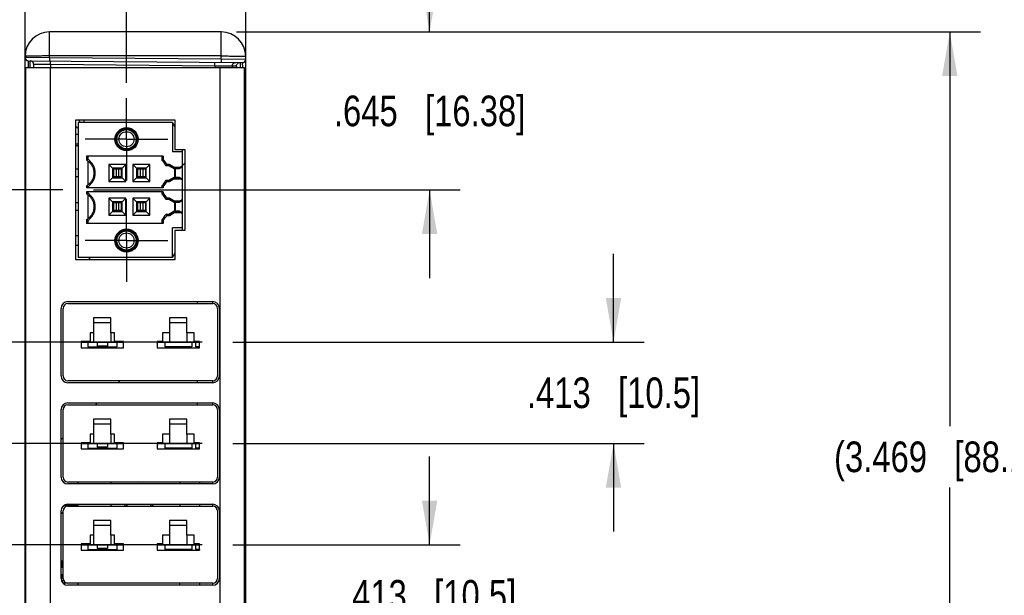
# Model space of a CAD drawing. Header units: inches. Extents: x 0 to 22, y 0 to 17.
# Tile 19 of 32: x 12.3 to 16.3, y 5.9 to 8.3. Entities that reach past the tile are written whole.
import ezdxf

# ---------------------------------------------------------------- set-up
doc = ezdxf.new("R2010")
doc.units = ezdxf.units.IN
doc.header["$LTSCALE"] = 1.21
doc.header["$MEASUREMENT"] = 0
doc.linetypes.add('CENTER', pattern=[0.6, 0.375, -0.075, 0.075, -0.075])
doc.layers.get('0').update_dxf_attribs({"linetype": 'CONTINUOUS'})
for name, color, linetype in [('02___PRT_ALL_AXES', 7, 'CONTINUOUS'), ('COSMETIC', 7, 'CONTINUOUS'), ('DIMENSIONS', 7, 'CONTINUOUS')]:
    doc.layers.add(name, color=color, linetype=linetype)
doc.styles.get("Standard").update_dxf_attribs({"font": 'txt', "width": 0.8})
doc.dimstyles.new('DIMSTYLE_1', dxfattribs={"dimtxt": 0.125, "dimasz": 0.18, "dimexe": 0.125, "dimexo": 0.0625, "dimgap": 0.0625, "dimtad": 0, "dimtih": 1, "dimtoh": 1, "dimzin": 4, "dimdsep": 46, "dimtxsty": 'STANDARD', "dimblk": '_FILLED', "dimblk1": '_FILLED', "dimblk2": '_FILLED', "dimcen": 0.09, "dimadec": 0, "dimazin": 0, "dimtp": 0.001, "dimtm": 0.001, "dimtfac": 1, "dimtofl": 0, "dimtmove": 0, "dimatfit": 3, "dimldrblk": '_FILLED', "dimfxl": 1, "dimtolj": 1, "dimtzin": 4, "dimarcsym": 0})

# ---------------------------------------------------------------- blocks, each defined once
blk = doc.blocks.new('_FILLED')
at = {"color": 0, "linetype": 'BYBLOCK'}
blk.add_solid([(0, 0), (-1, 0.174), (-1, -0.174)], dxfattribs=at)
blk = doc.blocks.new('*D5')
at = {"layer": 'DIMENSIONS', "color": 2, "linetype": 'CONTINUOUS'}
for p, q in [((14.0034, 6.152), (14.0034, 6.512)), ((13.2008, 6.152), (14.1284, 6.152)), ((13.2008, 5.7386), (14.1284, 5.7386)), ((14.0034, 5.7386), (14.0034, 5.3786))]:
    blk.add_line(p, q, dxfattribs=at)
at = {"layer": 'DIMENSIONS', "color": 2, "linetype": 'CONTINUOUS', "xscale": 0.18, "yscale": 0.18, "zscale": 0.18}
for p, rotation in [((14.0034, 6.152), 270), ((14.0034, 5.7386), 90)]:
    blk.add_blockref('_FILLED', p, dxfattribs=dict(at, rotation=rotation))
at = {"layer": 'DIMENSIONS', "color": 2, "linetype": 'CONTINUOUS', "insert": (14.0034, 6.0078), "char_height": 0.125, "width": 1.125, "attachment_point": 2, "line_spacing_factor": 0.9}
blk.add_mtext('.413{\\Ftxt.shx;\\W1.000000;\\H0.125000; }[10.5]', dxfattribs=at)
blk = doc.blocks.new('*D6')
at = {"layer": 'DIMENSIONS', "color": 2, "linetype": 'CONTINUOUS'}
for p, q in [((10.8534, 6.5654), (10.8534, 6.9254)), ((13.0758, 6.5654), (10.7284, 6.5654)), ((13.0758, 6.152), (10.7284, 6.152)), ((10.8534, 6.152), (10.8534, 5.792))]:
    blk.add_line(p, q, dxfattribs=at)
at = {"layer": 'DIMENSIONS', "color": 2, "linetype": 'CONTINUOUS', "xscale": 0.18, "yscale": 0.18, "zscale": 0.18}
for p, rotation in [((10.8534, 6.5654), 270), ((10.8534, 6.152), 90)]:
    blk.add_blockref('_FILLED', p, dxfattribs=dict(at, rotation=rotation))
at = {"layer": 'DIMENSIONS', "color": 2, "linetype": 'CONTINUOUS', "insert": (10.8534, 6.4212), "char_height": 0.125, "width": 1.125, "attachment_point": 2, "line_spacing_factor": 0.9}
blk.add_mtext('.413{\\Ftxt.shx;\\W1.000000;\\H0.125000; }[10.5]', dxfattribs=at)
blk = doc.blocks.new('*D7')
at = {"layer": 'DIMENSIONS', "color": 2, "linetype": 'CONTINUOUS'}
for p, q in [((14.7534, 6.9788), (14.7534, 7.3388)), ((13.2008, 6.9788), (14.8784, 6.9788)), ((13.2008, 6.5654), (14.8784, 6.5654)), ((14.7534, 6.5654), (14.7534, 6.2054))]:
    blk.add_line(p, q, dxfattribs=at)
at = {"layer": 'DIMENSIONS', "color": 2, "linetype": 'CONTINUOUS', "xscale": 0.18, "yscale": 0.18, "zscale": 0.18}
for p, rotation in [((14.7534, 6.9788), 270), ((14.7534, 6.5654), 90)]:
    blk.add_blockref('_FILLED', p, dxfattribs=dict(at, rotation=rotation))
at = {"layer": 'DIMENSIONS', "color": 2, "linetype": 'CONTINUOUS', "insert": (14.7534, 6.8346), "char_height": 0.125, "width": 1.125, "attachment_point": 2, "line_spacing_factor": 0.9}
blk.add_mtext('.413{\\Ftxt.shx;\\W1.000000;\\H0.125000; }[10.5]', dxfattribs=at)
blk = doc.blocks.new('*D8')
at = {"layer": 'DIMENSIONS', "color": 2, "linetype": 'CONTINUOUS'}
for p, q in [((11.6034, 7.6004), (11.6034, 7.9604)), ((12.5079, 7.6004), (11.4784, 7.6004)), ((13.0758, 6.9788), (11.4784, 6.9788)), ((11.6034, 6.9788), (11.6034, 6.6188))]:
    blk.add_line(p, q, dxfattribs=at)
at = {"layer": 'DIMENSIONS', "color": 2, "linetype": 'CONTINUOUS', "xscale": 0.18, "yscale": 0.18, "zscale": 0.18}
for p, rotation in [((11.6034, 7.6004), 270), ((11.6034, 6.9788), 90)]:
    blk.add_blockref('_FILLED', p, dxfattribs=dict(at, rotation=rotation))
at = {"layer": 'DIMENSIONS', "color": 2, "linetype": 'CONTINUOUS', "insert": (11.6034, 7.3521), "char_height": 0.125, "width": 1.225, "attachment_point": 2, "line_spacing_factor": 0.9}
blk.add_mtext('.622{\\Ftxt.shx;\\W1.000000;\\H0.125000; }[15.79]', dxfattribs=at)
blk = doc.blocks.new('*D9')
at = {"layer": 'DIMENSIONS', "color": 2, "linetype": 'CONTINUOUS'}
for p, q in [((14.0034, 8.2452), (14.0034, 8.6052)), ((13.2159, 8.2452), (14.1284, 8.2452)), ((12.6329, 7.6004), (14.1284, 7.6004)), ((14.0034, 7.6004), (14.0034, 7.2404))]:
    blk.add_line(p, q, dxfattribs=at)
at = {"layer": 'DIMENSIONS', "color": 2, "linetype": 'CONTINUOUS', "xscale": 0.18, "yscale": 0.18, "zscale": 0.18}
for p, rotation in [((14.0034, 8.2452), 270), ((14.0034, 7.6004), 90)]:
    blk.add_blockref('_FILLED', p, dxfattribs=dict(at, rotation=rotation))
at = {"layer": 'DIMENSIONS', "color": 2, "linetype": 'CONTINUOUS', "insert": (14.0034, 7.9853), "char_height": 0.125, "width": 1.225, "attachment_point": 2, "line_spacing_factor": 0.9}
blk.add_mtext('.645{\\Ftxt.shx;\\W1.000000;\\H0.125000; }[16.38]', dxfattribs=at)
blk = doc.blocks.new('*D10')
at = {"layer": 'DIMENSIONS', "color": 2, "linetype": 'CONTINUOUS'}
for p, q in [((12.3534, 6.5732), (12.3534, 9.8702)), ((12.7673, 8.0379), (12.7673, 9.8702)), ((12.3534, 9.7452), (11.9978, 9.7452)), ((12.7673, 9.7452), (13.1273, 9.7452))]:
    blk.add_line(p, q, dxfattribs=at)
at = {"layer": 'DIMENSIONS', "color": 2, "linetype": 'CONTINUOUS', "xscale": 0.18, "yscale": 0.18, "zscale": 0.18}
blk.add_blockref('_FILLED', (12.3534, 9.7452), dxfattribs=at)
at = {"layer": 'DIMENSIONS', "color": 2, "linetype": 'CONTINUOUS', "xscale": 0.18, "yscale": 0.18, "zscale": 0.18, "rotation": 180}
blk.add_blockref('_FILLED', (12.7673, 9.7452), dxfattribs=at)
at = {"layer": 'DIMENSIONS', "color": 2, "linetype": 'CONTINUOUS', "insert": (11.9353, 9.8077), "char_height": 0.125, "width": 1.225, "attachment_point": 3, "line_spacing_factor": 0.9}
blk.add_mtext('.414{\\Ftxt.shx;\\W1.000000;\\H0.125000; }[10.51]', dxfattribs=at)
blk = doc.blocks.new('*D11')
at = {"layer": 'DIMENSIONS', "color": 2, "linetype": 'CONTINUOUS'}
for p, q in [((12.7673, 8.0379), (12.7673, 9.1202)), ((13.2534, 8.1025), (13.2534, 9.1202)), ((12.7673, 8.9952), (12.4073, 8.9952)), ((13.2534, 8.9952), (13.7312, 8.9952))]:
    blk.add_line(p, q, dxfattribs=at)
at = {"layer": 'DIMENSIONS', "color": 2, "linetype": 'CONTINUOUS', "xscale": 0.18, "yscale": 0.18, "zscale": 0.18}
blk.add_blockref('_FILLED', (12.7673, 8.9952), dxfattribs=at)
at = {"layer": 'DIMENSIONS', "color": 2, "linetype": 'CONTINUOUS', "xscale": 0.18, "yscale": 0.18, "zscale": 0.18, "rotation": 180}
blk.add_blockref('_FILLED', (13.2534, 8.9952), dxfattribs=at)
at = {"layer": 'DIMENSIONS', "color": 2, "linetype": 'CONTINUOUS', "insert": (13.7937, 9.0577), "char_height": 0.125, "width": 1.225, "attachment_point": 1, "line_spacing_factor": 0.9}
blk.add_mtext('.486{\\Ftxt.shx;\\W1.000000;\\H0.125000; }[12.35]', dxfattribs=at)
blk = doc.blocks.new('*D12')
at = {"layer": 'DIMENSIONS', "color": 2, "linetype": 'CONTINUOUS'}
for p, q in [((12.3534, 7.9688), (12.3534, 10.6202)), ((13.2534, 8.1025), (13.2534, 10.6202)), ((12.3534, 10.4952), (11.9934, 10.4952)), ((13.2534, 10.4952), (13.615, 10.4952))]:
    blk.add_line(p, q, dxfattribs=at)
at = {"layer": 'DIMENSIONS', "color": 2, "linetype": 'CONTINUOUS', "xscale": 0.18, "yscale": 0.18, "zscale": 0.18}
blk.add_blockref('_FILLED', (12.3534, 10.4952), dxfattribs=at)
at = {"layer": 'DIMENSIONS', "color": 2, "linetype": 'CONTINUOUS', "xscale": 0.18, "yscale": 0.18, "zscale": 0.18, "rotation": 180}
blk.add_blockref('_FILLED', (13.2534, 10.4952), dxfattribs=at)
at = {"layer": 'DIMENSIONS', "color": 2, "linetype": 'CONTINUOUS', "insert": (13.6775, 10.5577), "char_height": 0.125, "width": 1.425, "attachment_point": 1, "line_spacing_factor": 0.9}
blk.add_mtext('(.900{\\Ftxt.shx;\\W1.000000;\\H0.125000; }[22.86])', dxfattribs=at)
blk = doc.blocks.new('*D16')
at = {"layer": 'DIMENSIONS', "color": 2, "linetype": 'CONTINUOUS'}
for p, q in [((13.2159, 8.2452), (16.25, 8.2452)), ((16.125, 8.2452), (16.125, 6.6357)), ((16.125, 4.7762), (16.125, 6.3857)), ((13.2159, 4.7762), (16.25, 4.7762))]:
    blk.add_line(p, q, dxfattribs=at)
at = {"layer": 'DIMENSIONS', "color": 2, "linetype": 'CONTINUOUS', "xscale": 0.18, "yscale": 0.18, "zscale": 0.18}
for p, rotation in [((16.125, 8.2452), 90), ((16.125, 4.7762), 270)]:
    blk.add_blockref('_FILLED', p, dxfattribs=dict(at, rotation=rotation))
at = {"layer": 'DIMENSIONS', "color": 2, "linetype": 'CONTINUOUS', "insert": (16.125, 6.5732), "char_height": 0.125, "width": 1.525, "attachment_point": 2, "line_spacing_factor": 0.9}
blk.add_mtext('(3.469{\\Ftxt.shx;\\W1.000000;\\H0.125000; }[88.11])', dxfattribs=at)

msp = doc.modelspace()

# ---------------------------------------------------------------- linework, layer by layer
at = {"color": 7, "linetype": 'CONTINUOUS'}
for p, q in [((12.4534, 8.1409), (12.4534, 8.2452)), ((13.1534, 8.2452), (12.4534, 8.2452)), ((13.1534, 8.1348), (13.1534, 8.2452)), ((12.3534, 4.8762), (12.3534, 8.1452)), ((12.3534, 8.1415), (12.3591, 8.1415)), ((12.3591, 8.1415), (12.4534, 8.1409)), ((12.3669, 8.1004), (12.3671, 8.1277)), ((12.3671, 8.1277), (13.2395, 8.1201)), ((12.3749, 8.1003), (12.3748, 8.1276)), ((12.3884, 8.1138), (12.3884, 8.1002)), ((12.3884, 8.1138), (12.4572, 8.1131)), ((12.4534, 8.1409), (12.4533, 8.1269)), ((13.1534, 8.147), (12.4534, 8.147)), ((12.4534, 8.1409), (13.1534, 8.1348)), ((12.4572, 8.1229), (12.4571, 8.1269)), ((12.4572, 8.1131), (12.4572, 8.1229)), ((12.4572, 8.1131), (12.4572, 8.1002)), ((12.4572, 8.1131), (13.1274, 8.1073)), ((13.1274, 8.1073), (13.1273, 8.121)), ((13.1534, 8.1348), (13.1533, 8.1208)), ((13.1534, 8.1348), (13.2534, 8.1338)), ((13.2395, 8.1201), (13.2397, 8.1004)), ((13.2534, 4.8762), (13.2534, 8.1452)), ((13.1274, 8.1073), (13.1986, 8.1065)), ((13.1986, 8.1065), (13.1986, 8.1002)), ((13.1986, 8.1065), (13.2157, 8.1064)), ((12.3534, 8.0477), (12.3559, 8.0477)), ((12.3534, 8.0371), (12.3559, 8.0371)), ((13.2534, 8.04), (13.2474, 8.04)), ((12.3534, 7.9975), (12.3534, 7.997)), ((12.3545, 8.0078), (12.3557, 8.0061)), ((12.3559, 7.9063), (12.3534, 7.9063)), ((12.5704, 7.876), (12.5704, 7.3248)), ((12.9543, 7.876), (12.5704, 7.876)), ((12.5948, 7.8758), (12.5949, 7.8859)), ((12.9543, 7.876), (12.9543, 7.7557)), ((12.9543, 7.876), (12.9643, 7.857)), ((12.5704, 7.8268), (12.5604, 7.8268)), ((12.5704, 7.7874), (12.5604, 7.7874)), ((12.5604, 7.7822), (12.5704, 7.7822)), ((12.9956, 7.7557), (12.9543, 7.7557)), ((12.9956, 7.4351), (12.9956, 7.7657)), ((12.6043, 7.7382), (12.6043, 7.7218)), ((12.9164, 7.7382), (12.6043, 7.7382)), ((12.6098, 7.7248), (12.6043, 7.7218)), ((12.6098, 7.7382), (12.6098, 7.7248)), ((12.6098, 7.7181), (12.6098, 7.6205)), ((12.911, 7.7382), (12.911, 7.7221)), ((12.9164, 7.7382), (12.9164, 7.7245)), ((12.5704, 7.6851), (12.5604, 7.6851)), ((12.6951, 7.7041), (12.6951, 7.6346)), ((12.6951, 7.7041), (12.7102, 7.689)), ((12.7646, 7.7041), (12.6951, 7.7041)), ((12.7102, 7.689), (12.7102, 7.6496)), ((12.7496, 7.689), (12.7102, 7.689)), ((12.7141, 7.6851), (12.7141, 7.6536)), ((12.7456, 7.6851), (12.7141, 7.6851)), ((12.7247, 7.6851), (12.7247, 7.6536)), ((12.7351, 7.6851), (12.7351, 7.6536)), ((12.7456, 7.6851), (12.7456, 7.6536)), ((12.7646, 7.7041), (12.7496, 7.689)), ((12.7496, 7.6496), (12.7496, 7.689)), ((12.7646, 7.6346), (12.7646, 7.7041)), ((12.7936, 7.7041), (12.7936, 7.6346)), ((12.7936, 7.7041), (12.8086, 7.689)), ((12.863, 7.7041), (12.7936, 7.7041)), ((12.8086, 7.689), (12.8086, 7.6496)), ((12.848, 7.689), (12.8086, 7.689)), ((12.8126, 7.6851), (12.8126, 7.6536)), ((12.844, 7.6851), (12.8126, 7.6851)), ((12.8231, 7.6851), (12.8231, 7.6536)), ((12.8335, 7.6851), (12.8335, 7.6536)), ((12.844, 7.6851), (12.844, 7.6536)), ((12.863, 7.7041), (12.848, 7.689)), ((12.848, 7.6496), (12.848, 7.689)), ((12.863, 7.6346), (12.863, 7.7041)), ((12.928, 7.6991), (12.9314, 7.7045)), ((12.9405, 7.6991), (12.928, 7.6991)), ((12.942, 7.7045), (12.9314, 7.7045)), ((12.9405, 7.6991), (12.942, 7.7045)), ((12.9648, 7.6851), (12.9405, 7.6991)), ((12.9614, 7.6933), (12.942, 7.7045)), ((12.9438, 7.7028), (12.944, 7.7028)), ((12.9609, 7.6933), (12.9874, 7.6933)), ((12.9844, 7.691), (12.9639, 7.691)), ((12.9676, 7.6889), (12.9639, 7.691)), ((12.9648, 7.6851), (12.9668, 7.6862)), ((12.9648, 7.6536), (12.9648, 7.6851)), ((12.9676, 7.6889), (12.9668, 7.6862)), ((12.9668, 7.6524), (12.9668, 7.6862)), ((12.9814, 7.6862), (12.9668, 7.6862)), ((12.9807, 7.6889), (12.9676, 7.6889)), ((12.9807, 7.6889), (12.9844, 7.691)), ((12.9814, 7.6862), (12.9807, 7.6889)), ((12.9956, 7.6944), (12.9814, 7.6862)), ((12.9956, 7.6984), (12.9869, 7.6933)), ((12.5704, 7.6536), (12.5604, 7.6536)), ((12.6951, 7.6346), (12.7102, 7.6496)), ((12.6951, 7.6346), (12.7646, 7.6346)), ((12.7102, 7.6496), (12.7496, 7.6496)), ((12.7456, 7.6536), (12.7141, 7.6536)), ((12.7646, 7.6346), (12.7496, 7.6496)), ((12.7936, 7.6346), (12.8086, 7.6496)), ((12.7936, 7.6346), (12.863, 7.6346)), ((12.8086, 7.6496), (12.848, 7.6496)), ((12.844, 7.6536), (12.8126, 7.6536)), ((12.863, 7.6346), (12.848, 7.6496)), ((12.928, 7.6396), (12.9314, 7.6341)), ((12.928, 7.6396), (12.9405, 7.6396)), ((12.9314, 7.6341), (12.942, 7.6341)), ((12.9405, 7.6396), (12.9648, 7.6536)), ((12.9405, 7.6396), (12.942, 7.6341)), ((12.942, 7.6341), (12.9614, 7.6453)), ((12.944, 7.6359), (12.9438, 7.6359)), ((12.9609, 7.6453), (12.9874, 7.6453)), ((12.9676, 7.6498), (12.9639, 7.6477)), ((12.9844, 7.6477), (12.9639, 7.6477)), ((12.9648, 7.6536), (12.9668, 7.6524)), ((12.9668, 7.6524), (12.9676, 7.6498)), ((12.9668, 7.6524), (12.9814, 7.6524)), ((12.9676, 7.6498), (12.9807, 7.6498)), ((12.9814, 7.6524), (12.9807, 7.6498)), ((12.9807, 7.6498), (12.9844, 7.6477)), ((12.9814, 7.6524), (12.9956, 7.6442)), ((12.9956, 7.6403), (12.9869, 7.6453)), ((12.6043, 7.6168), (12.6043, 7.6083)), ((12.6043, 7.6168), (12.6098, 7.6138)), ((12.9164, 7.6083), (12.6043, 7.6083)), ((12.6043, 7.5925), (12.6043, 7.584)), ((12.9164, 7.5925), (12.6043, 7.5925)), ((12.6098, 7.6138), (12.6098, 7.6083)), ((12.6098, 7.5925), (12.6098, 7.587)), ((12.911, 7.6165), (12.911, 7.6083)), ((12.911, 7.5925), (12.911, 7.5843)), ((12.9164, 7.6141), (12.9164, 7.6083)), ((12.9164, 7.5925), (12.9164, 7.5867)), ((12.6098, 7.587), (12.6043, 7.584)), ((12.6098, 7.5803), (12.6098, 7.4827)), ((12.6951, 7.5663), (12.6951, 7.4968)), ((12.6951, 7.5663), (12.7102, 7.5512)), ((12.7646, 7.5663), (12.6951, 7.5663)), ((12.7102, 7.5512), (12.7102, 7.5118)), ((12.7496, 7.5512), (12.7102, 7.5512)), ((12.7646, 7.5663), (12.7496, 7.5512)), ((12.7496, 7.5118), (12.7496, 7.5512)), ((12.7646, 7.4968), (12.7646, 7.5663)), ((12.7936, 7.5663), (12.7936, 7.4968)), ((12.7936, 7.5663), (12.8086, 7.5512)), ((12.863, 7.5663), (12.7936, 7.5663)), ((12.8086, 7.5512), (12.8086, 7.5118)), ((12.848, 7.5512), (12.8086, 7.5512)), ((12.863, 7.5663), (12.848, 7.5512)), ((12.848, 7.5118), (12.848, 7.5512)), ((12.863, 7.4968), (12.863, 7.5663)), ((12.928, 7.5613), (12.9314, 7.5667)), ((12.9405, 7.5613), (12.928, 7.5613)), ((12.942, 7.5667), (12.9314, 7.5667)), ((12.9405, 7.5613), (12.942, 7.5667)), ((12.9648, 7.5473), (12.9405, 7.5613)), ((12.9614, 7.5555), (12.942, 7.5667)), ((12.9438, 7.565), (12.944, 7.565)), ((12.9609, 7.5555), (12.9874, 7.5555)), ((12.9844, 7.5532), (12.9639, 7.5532)), ((12.9676, 7.5511), (12.9639, 7.5532)), ((12.9676, 7.5511), (12.9668, 7.5484)), ((12.9807, 7.5511), (12.9676, 7.5511)), ((12.9807, 7.5511), (12.9844, 7.5532)), ((12.9814, 7.5484), (12.9807, 7.5511)), ((12.9956, 7.5566), (12.9814, 7.5484)), ((12.9956, 7.5606), (12.9869, 7.5555)), ((12.5704, 7.5473), (12.5604, 7.5473)), ((12.5704, 7.5158), (12.5604, 7.5158)), ((12.6951, 7.4968), (12.7102, 7.5118)), ((12.7102, 7.5118), (12.7496, 7.5118)), ((12.7141, 7.5473), (12.7141, 7.5158)), ((12.7456, 7.5473), (12.7141, 7.5473)), ((12.7456, 7.5158), (12.7141, 7.5158)), ((12.7247, 7.5473), (12.7247, 7.5158)), ((12.7351, 7.5473), (12.7351, 7.5158)), ((12.7456, 7.5473), (12.7456, 7.5158)), ((12.7646, 7.4968), (12.7496, 7.5118)), ((12.7936, 7.4968), (12.8086, 7.5118)), ((12.8086, 7.5118), (12.848, 7.5118)), ((12.8126, 7.5473), (12.8126, 7.5158)), ((12.844, 7.5473), (12.8126, 7.5473)), ((12.844, 7.5158), (12.8126, 7.5158)), ((12.8231, 7.5473), (12.8231, 7.5158)), ((12.8335, 7.5473), (12.8335, 7.5158)), ((12.844, 7.5473), (12.844, 7.5158)), ((12.863, 7.4968), (12.848, 7.5118)), ((12.9405, 7.5018), (12.9648, 7.5158)), ((12.9676, 7.512), (12.9639, 7.5099)), ((12.9844, 7.5099), (12.9639, 7.5099)), ((12.9648, 7.5473), (12.9668, 7.5484)), ((12.9648, 7.5158), (12.9648, 7.5473)), ((12.9648, 7.5158), (12.9668, 7.5146)), ((12.9668, 7.5146), (12.9668, 7.5484)), ((12.9814, 7.5484), (12.9668, 7.5484)), ((12.9668, 7.5146), (12.9676, 7.512)), ((12.9668, 7.5146), (12.9814, 7.5146)), ((12.9676, 7.512), (12.9807, 7.512)), ((12.9814, 7.5146), (12.9807, 7.512)), ((12.9807, 7.512), (12.9844, 7.5099)), ((12.9814, 7.5146), (12.9956, 7.5064)), ((12.6043, 7.479), (12.6043, 7.4626)), ((12.6043, 7.479), (12.6098, 7.476)), ((12.6098, 7.476), (12.6098, 7.4626)), ((12.6951, 7.4968), (12.7646, 7.4968)), ((12.7936, 7.4968), (12.863, 7.4968)), ((12.911, 7.4787), (12.911, 7.4626)), ((12.9164, 7.4763), (12.9164, 7.4626)), ((12.928, 7.5018), (12.9314, 7.4963)), ((12.928, 7.5018), (12.9405, 7.5018)), ((12.9314, 7.4963), (12.942, 7.4963)), ((12.9405, 7.5018), (12.942, 7.4963)), ((12.942, 7.4963), (12.9614, 7.5075)), ((12.944, 7.4981), (12.9438, 7.4981)), ((12.9609, 7.5075), (12.9874, 7.5075)), ((12.9956, 7.5025), (12.9869, 7.5075)), ((12.9164, 7.4626), (12.6043, 7.4626)), ((12.9543, 7.3248), (12.9543, 7.4451)), ((12.9956, 7.4451), (12.9543, 7.4451)), ((12.5704, 7.4134), (12.5604, 7.4134)), ((12.5704, 7.374), (12.5604, 7.374)), ((12.9543, 7.3248), (12.5704, 7.3248)), ((12.9643, 7.3439), (12.9543, 7.3248)), ((12.5084, 6.841), (12.5084, 7.1165)), ((12.5281, 7.1362), (13.1187, 7.1362)), ((13.0559, 7.1442), (13.0559, 7.1362)), ((13.1198, 7.1362), (13.1198, 7.1442)), ((13.1383, 7.1165), (13.1383, 6.841)), ((12.633, 7.0782), (12.633, 7.0171)), ((12.7038, 7.0782), (12.633, 7.0782)), ((12.7038, 7.0171), (12.7038, 7.0782)), ((12.9429, 7.0782), (12.9429, 7.0171)), ((13.0138, 7.0782), (12.9429, 7.0782)), ((13.0138, 7.0171), (13.0138, 7.0782)), ((12.6192, 7.0171), (12.6192, 6.9817)), ((12.633, 7.0171), (12.6192, 7.0171)), ((12.7176, 7.0171), (12.7038, 7.0171)), ((12.7176, 6.9817), (12.7176, 7.0171)), ((12.9134, 7.0171), (12.9134, 6.9817)), ((12.9429, 7.0171), (12.9134, 7.0171)), ((13.0433, 7.0171), (13.0138, 7.0171)), ((13.0433, 6.9817), (13.0433, 7.0171)), ((12.5818, 6.9817), (12.5818, 6.9561)), ((12.6192, 6.9817), (12.5818, 6.9817)), ((12.5818, 6.9561), (12.755, 6.9561)), ((12.6093, 6.9788), (12.6093, 6.9591)), ((12.6093, 6.9591), (12.7275, 6.9591)), ((12.755, 6.9817), (12.7176, 6.9817)), ((12.7275, 6.9788), (12.7275, 6.9591)), ((12.755, 6.9561), (12.755, 6.9817)), ((12.8918, 6.9817), (12.8918, 6.9561)), ((12.9134, 6.9817), (12.8918, 6.9817)), ((12.8918, 6.9561), (13.065, 6.9561)), ((12.9232, 6.9788), (12.9232, 6.9591)), ((13.0335, 6.9591), (12.9232, 6.9591)), ((13.0335, 6.9788), (13.0335, 6.9591)), ((13.065, 6.9817), (13.0433, 6.9817)), ((13.0489, 6.9788), (13.0489, 6.9591)), ((13.065, 6.9591), (13.0489, 6.9591)), ((13.0559, 6.9591), (13.0559, 6.9561)), ((13.065, 6.9561), (13.065, 6.9817)), ((13.1187, 6.8213), (12.5281, 6.8213)), ((13.0559, 6.8213), (13.0559, 6.8133)), ((13.1198, 6.8133), (13.1198, 6.8213)), ((12.5281, 6.7228), (13.1187, 6.7228)), ((13.0559, 6.7308), (13.0559, 6.7228)), ((13.1198, 6.7228), (13.1198, 6.7308)), ((12.5084, 6.4276), (12.5084, 6.7032)), ((13.1383, 6.7032), (13.1383, 6.4276)), ((12.633, 6.6648), (12.633, 6.6038)), ((12.7038, 6.6648), (12.633, 6.6648)), ((12.7038, 6.6038), (12.7038, 6.6648)), ((12.9429, 6.6648), (12.9429, 6.6038)), ((13.0138, 6.6648), (12.9429, 6.6648)), ((13.0138, 6.6038), (13.0138, 6.6648)), ((12.6192, 6.6038), (12.6192, 6.5683)), ((12.633, 6.6038), (12.6192, 6.6038)), ((12.7176, 6.6038), (12.7038, 6.6038)), ((12.7176, 6.5683), (12.7176, 6.6038)), ((12.9134, 6.6038), (12.9134, 6.5683)), ((12.9429, 6.6038), (12.9134, 6.6038)), ((13.0433, 6.6038), (13.0138, 6.6038)), ((13.0433, 6.5683), (13.0433, 6.6038)), ((12.5818, 6.5683), (12.5818, 6.5427)), ((12.6192, 6.5683), (12.5818, 6.5683)), ((12.6093, 6.5654), (12.6093, 6.5457)), ((12.6093, 6.5457), (12.7275, 6.5457)), ((12.755, 6.5683), (12.7176, 6.5683)), ((12.7275, 6.5654), (12.7275, 6.5457)), ((12.755, 6.5427), (12.755, 6.5683)), ((12.8918, 6.5683), (12.8918, 6.5427)), ((12.9134, 6.5683), (12.8918, 6.5683)), ((12.9232, 6.5654), (12.9232, 6.5457)), ((13.0335, 6.5457), (12.9232, 6.5457)), ((13.0335, 6.5654), (13.0335, 6.5457)), ((13.065, 6.5683), (13.0433, 6.5683)), ((13.0489, 6.5654), (13.0489, 6.5457)), ((13.065, 6.5457), (13.0489, 6.5457)), ((13.0559, 6.5457), (13.0559, 6.5427)), ((13.065, 6.5427), (13.065, 6.5683)), ((12.5818, 6.5427), (12.755, 6.5427)), ((12.8918, 6.5427), (13.065, 6.5427)), ((13.1187, 6.4079), (12.5281, 6.4079)), ((12.5704, 6.3999), (12.5704, 6.4079)), ((12.7044, 6.3999), (12.7044, 6.4079)), ((12.9844, 6.4079), (12.9844, 6.3999)), ((13.0644, 6.4079), (13.0644, 6.3999)), ((13.1198, 6.3999), (13.1198, 6.4079)), ((12.5149, 6.3137), (12.5704, 6.3137)), ((12.5281, 6.3095), (13.1187, 6.3095)), ((12.5704, 6.3095), (12.5704, 6.3175)), ((12.7044, 6.3095), (12.7044, 6.3175)), ((12.9844, 6.3175), (12.9844, 6.3095)), ((13.0644, 6.3175), (13.0644, 6.3095)), ((13.1198, 6.3095), (13.1198, 6.3175)), ((12.5054, 6.2817), (12.5004, 6.2785)), ((12.5084, 6.2817), (12.5054, 6.2817)), ((12.5084, 6.0142), (12.5084, 6.2898)), ((13.1383, 6.2898), (13.1383, 6.0142)), ((12.7038, 6.2514), (12.633, 6.2514)), ((12.633, 6.2514), (12.633, 6.1904)), ((12.7038, 6.1904), (12.7038, 6.2514)), ((13.0138, 6.2514), (12.9429, 6.2514)), ((12.9429, 6.2514), (12.9429, 6.1904)), ((13.0138, 6.1904), (13.0138, 6.2514)), ((12.633, 6.1904), (12.6192, 6.1904)), ((12.6192, 6.1904), (12.6192, 6.1549)), ((12.7176, 6.1904), (12.7038, 6.1904)), ((12.7176, 6.1549), (12.7176, 6.1904)), ((12.9429, 6.1904), (12.9134, 6.1904)), ((12.9134, 6.1904), (12.9134, 6.1549)), ((13.0433, 6.1904), (13.0138, 6.1904)), ((13.0433, 6.1549), (13.0433, 6.1904)), ((12.6192, 6.1549), (12.5818, 6.1549)), ((12.5818, 6.1549), (12.5818, 6.1293)), ((12.6093, 6.152), (12.6093, 6.1323)), ((12.755, 6.1549), (12.7176, 6.1549)), ((12.7275, 6.152), (12.7275, 6.1323)), ((12.755, 6.1293), (12.755, 6.1549)), ((12.9134, 6.1549), (12.8918, 6.1549)), ((12.8918, 6.1549), (12.8918, 6.1293)), ((12.9232, 6.152), (12.9232, 6.1323)), ((13.0335, 6.152), (13.0335, 6.1323)), ((13.065, 6.1549), (13.0433, 6.1549)), ((13.0489, 6.152), (13.0489, 6.1323)), ((13.065, 6.1293), (13.065, 6.1549)), ((12.5818, 6.1293), (12.755, 6.1293)), ((12.6093, 6.1323), (12.7275, 6.1323)), ((12.8918, 6.1293), (13.065, 6.1293)), ((13.0335, 6.1323), (12.9232, 6.1323)), ((12.9844, 6.1293), (12.9844, 6.1323)), ((13.065, 6.1323), (13.0489, 6.1323)), ((13.0644, 6.1323), (13.0644, 6.1293)), ((12.5084, 6.0843), (12.5034, 6.0843)), ((12.5034, 6.0591), (12.5034, 6.0843)), ((12.5084, 6.0591), (12.5034, 6.0591)), ((12.5084, 6.0292), (12.5034, 6.0292)), ((12.5034, 6.0042), (12.5034, 6.0292)), ((12.5111, 6.0042), (12.5034, 6.0042)), ((12.5704, 5.9943), (12.5093, 5.9943)), ((13.1187, 5.9945), (12.5281, 5.9945)), ((12.5704, 5.9865), (12.5704, 5.9945)), ((12.9844, 5.9865), (12.9844, 5.9945)), ((13.0644, 5.9945), (13.0644, 5.9865)), ((13.1198, 5.9865), (13.1198, 5.9945))]:
    msp.add_line(p, q, dxfattribs=at)
at = {"color": 3, "linetype": 'CONTINUOUS'}
for p, q in [((12.3559, 8.1002), (12.3559, 4.9212)), ((12.3559, 8.1002), (13.2474, 8.1002)), ((12.4559, 8.1002), (12.4559, 4.9212)), ((13.1474, 8.1002), (13.1474, 4.9212)), ((13.2474, 8.1002), (13.2474, 4.9212)), ((12.5604, 7.3148), (12.5604, 7.886)), ((12.5604, 7.886), (12.9643, 7.886)), ((12.9643, 7.886), (12.9643, 7.7657)), ((12.9643, 7.7657), (13.0056, 7.7657)), ((13.0056, 7.7657), (13.0056, 7.4351)), ((12.9643, 7.4351), (12.9643, 7.3148)), ((13.0056, 7.4351), (12.9643, 7.4351)), ((12.9643, 7.3148), (12.5604, 7.3148))]:
    msp.add_line(p, q, dxfattribs=at)
at = {"color": 7, "linetype": 'CONTINUOUS'}
msp.add_lwpolyline([(12.3534, 7.997), (12.3534, 7.9967), (12.3534, 7.9968)], dxfattribs=at)
for centre, radius, start, end in [((12.4534, 8.1452), 0.1, 90, 180), ((13.1534, 8.1452), 0.1, 0, 90), ((12.3672, 8.1415), 0.0138, 180, 269.5), ((12.3746, 8.1138), 0.0138, 0, 89.5), ((13.2396, 8.1338), 0.0138, 269.5, 0), ((12.3734, 7.9965), 0.02, 180, 207.675), ((12.3708, 7.9957), 0.0172, 199.519, 208.9147), ((12.5954, 7.8948), 0.025, 200.796, 229.3256), ((12.5958, 7.895), 0.0502, 225.1648, 239.5425), ((12.5725, 7.6695), 0.0613, 52.5177, 58.7095), ((12.8635, 7.6692), 0.0711, 24.8705, 48.1495), ((12.8637, 7.6693), 0.0764, 27.4861, 46.3252), ((12.8635, 7.6695), 0.0711, 311.8505, 335.1295), ((12.8637, 7.6693), 0.0764, 313.6748, 332.5139), ((12.5725, 7.6692), 0.0613, 301.2905, 307.4823), ((12.5725, 7.5317), 0.0613, 52.5177, 58.7095), ((12.8635, 7.5314), 0.0711, 24.8705, 48.1495), ((12.8637, 7.5315), 0.0764, 27.4861, 46.3252), ((12.5725, 7.5314), 0.0613, 301.2905, 307.4823), ((12.8635, 7.5317), 0.0711, 311.8505, 335.1295), ((12.8637, 7.5315), 0.0764, 313.6748, 332.5139), ((12.5281, 7.1165), 0.0197, 90, 180), ((13.1187, 7.1165), 0.0197, 0, 90), ((12.5281, 6.841), 0.0197, 180, 270), ((13.1187, 6.841), 0.0197, 270, 360), ((12.5281, 6.7032), 0.0197, 90, 180), ((13.1187, 6.7032), 0.0197, 0, 90), ((12.5281, 6.4276), 0.0197, 180, 270), ((13.1187, 6.4276), 0.0197, 270, 360), ((12.8174, 6.3387), 0.0625, 78.8094, 101.1906), ((12.5281, 6.2898), 0.0197, 90, 180), ((12.8174, 6.3387), 0.0625, 200.0429, 208.058), ((12.8174, 6.3387), 0.056, 202.4168, 211.6412), ((12.8174, 6.3387), 0.056, 328.3588, 337.5832), ((12.8174, 6.3387), 0.0625, 331.942, 339.9571), ((13.1187, 6.2898), 0.0197, 0, 90), ((12.5281, 6.0142), 0.0197, 180, 270), ((13.1187, 6.0142), 0.0197, 270, 360)]:
    msp.add_arc(centre, radius, start, end, dxfattribs=at)
for centre, major_axis, start_param, end_param in [((12.9643, 7.691), (0.0205, -0.0118), 3.126476, 4.697272), ((12.9645, 7.691), (0.0205, -0.0118), 2.006045, 3.126476), ((12.9524, 7.6983), (0.00853, -0.00492), -1.135548, -0.015117), ((12.984, 7.691), (0.0205, 0.0118), 4.727506, 5.311655), ((12.9959, 7.6983), (0.00853, 0.00492), 3.156709, 4.277141), ((12.9838, 7.691), (0.0205, 0.0118), 0.949162, 1.135548), ((12.9643, 7.6477), (0.0205, 0.0118), 1.585913, 3.156709), ((12.9645, 7.6477), (0.0205, 0.0118), -3.126476, -2.006045), ((12.9524, 7.6404), (0.00853, 0.00492), 0.015117, 1.135548), ((12.984, 7.6477), (0.0205, -0.0118), 7.254716, 7.838865), ((12.9959, 7.6404), (0.00853, -0.00492), 2.006045, 3.126476), ((12.9838, 7.6477), (0.0205, -0.0118), -1.135548, -0.949162), ((12.9643, 7.5532), (0.0205, -0.0118), 3.126476, 4.697272), ((12.9645, 7.5532), (0.0205, -0.0118), 2.006045, 3.126476), ((12.9524, 7.5605), (0.00853, -0.00492), -1.135548, -0.015117), ((12.984, 7.5532), (0.0205, 0.0118), 4.727506, 5.311655), ((12.9959, 7.5605), (0.00853, 0.00492), 3.156709, 4.277141), ((12.9838, 7.5532), (0.0205, 0.0118), 0.949162, 1.135548), ((12.9643, 7.5099), (0.0205, 0.0118), 1.585913, 3.156709), ((12.984, 7.5099), (0.0205, -0.0118), 7.254716, 7.838865), ((12.9645, 7.5099), (0.0205, 0.0118), -3.126476, -2.006045), ((12.9524, 7.5026), (0.00853, 0.00492), 0.015117, 1.135548), ((12.9959, 7.5026), (0.00853, -0.00492), 2.006045, 3.126476), ((12.9838, 7.5099), (0.0205, -0.0118), -1.135548, -0.949162)]:
    msp.add_ellipse(centre, major_axis=major_axis, ratio=0.008726, start_param=start_param, end_param=end_param, dxfattribs=at)
for points, knots in [([(12.4534, 8.147), (12.4469, 8.147), (12.4342, 8.147), (12.4156, 8.1469), (12.3986, 8.1467), (12.3856, 8.1465), (12.3764, 8.1464), (12.3705, 8.1462), (12.3655, 8.1461), (12.3613, 8.1459), (12.358, 8.1458), (12.3559, 8.1456), (12.3546, 8.1455), (12.354, 8.1454), (12.3536, 8.1454), (12.3534, 8.1453), (12.3534, 8.1452)], [0, 0, 0, 0, 0.194941, 0.382438, 0.555198, 0.706652, 0.772527, 0.830957, 0.8814, 0.923357, 0.956433, 0.980323, 0.988747, 0.99481, 0.998521, 1, 1, 1, 1]), ([(13.1534, 8.147), (13.1599, 8.147), (13.1727, 8.147), (13.1912, 8.1469), (13.2083, 8.1467), (13.2213, 8.1465), (13.2305, 8.1464), (13.2363, 8.1462), (13.2413, 8.1461), (13.2455, 8.1459), (13.2488, 8.1458), (13.251, 8.1456), (13.2523, 8.1455), (13.2529, 8.1454), (13.2532, 8.1454), (13.2534, 8.1453), (13.2534, 8.1452)], [0, 0, 0, 0, 0.194941, 0.382438, 0.555198, 0.706652, 0.772527, 0.830957, 0.8814, 0.923357, 0.956433, 0.980323, 0.988747, 0.99481, 0.998521, 1, 1, 1, 1]), ([(13.1986, 8.1065), (13.1986, 8.1083), (13.1993, 8.112), (13.2024, 8.1166), (13.207, 8.1196), (13.2107, 8.1203), (13.2125, 8.1203)], [0, 0, 0, 0, 0.25007, 0.5001, 0.750071, 1, 1, 1, 1]), ([(13.2157, 8.1064), (13.2157, 8.1082), (13.2164, 8.1118), (13.2195, 8.1164), (13.2241, 8.1195), (13.2277, 8.1202), (13.2295, 8.1202)], [0, 0, 0, 0, 0.25007, 0.5001, 0.750071, 1, 1, 1, 1]), ([(13.2295, 8.1202), (13.2297, 8.1202), (13.2298, 8.1195), (13.23, 8.1187), (13.2301, 8.117), (13.2303, 8.1148), (13.2305, 8.112), (13.2307, 8.1071), (13.2308, 8.1031), (13.2309, 8.1003)], [0, 0, 0, 0, 0.018759, 0.068189, 0.149158, 0.261232, 0.40359, 0.57511, 1, 1, 1, 1]), ([(13.2157, 8.1064), (13.2158, 8.1064), (13.216, 8.1057), (13.2162, 8.1047), (13.2164, 8.1027), (13.2165, 8.1013), (13.2166, 8.1004)], [0, 0, 0, 0, 0.07433, 0.264251, 0.573638, 1, 1, 1, 1]), ([(12.3534, 8.0115), (12.3534, 8.0106), (12.3537, 8.0093), (12.3543, 8.0081), (12.3545, 8.0078)], [0, 0, 0, 0, 0.740958, 1, 1, 1, 1]), ([(12.3534, 7.9996), (12.3534, 7.9986), (12.3539, 7.9964), (12.3552, 7.9947), (12.356, 7.9939)], [0, 0, 0, 0, 0.480092, 1, 1, 1, 1]), ([(12.6098, 7.6138), (12.6143, 7.6169), (12.6226, 7.6241), (12.6321, 7.6376), (12.638, 7.653), (12.64, 7.6693), (12.638, 7.6857), (12.6321, 7.7011), (12.6226, 7.7146), (12.6143, 7.7218), (12.6098, 7.7248)], [0, 0, 0, 0, 0.125004, 0.250002, 0.374998, 0.5, 0.625002, 0.749998, 0.874996, 1, 1, 1, 1]), ([(12.6098, 7.7181), (12.6128, 7.7159), (12.6188, 7.7106), (12.6268, 7.7001), (12.633, 7.6862), (12.6355, 7.6693), (12.633, 7.6525), (12.6268, 7.6385), (12.6188, 7.6281), (12.6128, 7.6228), (12.6098, 7.6205)], [0, 0, 0, 0, 0.099262, 0.211518, 0.344012, 0.500001, 0.655991, 0.788483, 0.900738, 1, 1, 1, 1]), ([(12.911, 7.7221), (12.9119, 7.7224), (12.9138, 7.7231), (12.9155, 7.724), (12.9164, 7.7245)], [0, 0, 0, 0, 0.486891, 1, 1, 1, 1]), ([(12.9164, 7.6141), (12.9155, 7.6146), (12.9138, 7.6155), (12.9119, 7.6163), (12.911, 7.6165)], [0, 0, 0, 0, 0.513109, 1, 1, 1, 1]), ([(12.6098, 7.476), (12.6143, 7.4791), (12.6226, 7.4863), (12.6321, 7.4998), (12.638, 7.5152), (12.64, 7.5315), (12.638, 7.5479), (12.6321, 7.5633), (12.6226, 7.5768), (12.6143, 7.584), (12.6098, 7.587)], [0, 0, 0, 0, 0.125004, 0.250002, 0.374998, 0.5, 0.625002, 0.749998, 0.874996, 1, 1, 1, 1]), ([(12.6098, 7.5803), (12.6128, 7.5781), (12.6188, 7.5728), (12.6268, 7.5623), (12.633, 7.5484), (12.6355, 7.5315), (12.633, 7.5147), (12.6268, 7.5007), (12.6188, 7.4903), (12.6128, 7.485), (12.6098, 7.4827)], [0, 0, 0, 0, 0.099262, 0.211518, 0.344012, 0.500001, 0.655991, 0.788483, 0.900738, 1, 1, 1, 1]), ([(12.911, 7.5843), (12.9119, 7.5846), (12.9138, 7.5853), (12.9155, 7.5862), (12.9164, 7.5867)], [0, 0, 0, 0, 0.486891, 1, 1, 1, 1]), ([(12.9164, 7.4763), (12.9155, 7.4768), (12.9138, 7.4777), (12.9119, 7.4785), (12.911, 7.4787)], [0, 0, 0, 0, 0.513109, 1, 1, 1, 1])]:
    msp.add_open_spline(points, degree=3, knots=knots, dxfattribs=at)
msp.add_open_spline([(12.3534, 7.9965), (12.3534, 7.9943), (12.3538, 7.9921), (12.3545, 7.99)], degree=3, dxfattribs=at)
at = {"layer": '02___PRT_ALL_AXES', "color": 7, "linetype": 'CONTINUOUS'}
for p, q in [((13.1274, 8.1073), (13.1274, 8.1002)), ((12.9643, 7.8634), (12.9609, 7.8634)), ((12.7038, 7.0575), (12.633, 7.0575)), ((13.0138, 7.0575), (12.9429, 7.0575)), ((12.633, 7.0171), (12.633, 6.9788)), ((12.7038, 7.0171), (12.7038, 6.9788)), ((12.9429, 7.0171), (12.9429, 6.9788)), ((13.0138, 7.0171), (13.0138, 6.9788)), ((12.5818, 6.9788), (12.755, 6.9788)), ((12.6471, 6.9788), (12.6471, 6.963)), ((12.6897, 6.963), (12.6471, 6.963)), ((12.6897, 6.9788), (12.6897, 6.963)), ((12.8918, 6.9788), (13.065, 6.9788)), ((12.7038, 6.6441), (12.633, 6.6441)), ((13.0138, 6.6441), (12.9429, 6.6441)), ((12.633, 6.6038), (12.633, 6.5654)), ((12.7038, 6.6038), (12.7038, 6.5654)), ((12.9429, 6.6038), (12.9429, 6.5654)), ((13.0138, 6.6038), (13.0138, 6.5654)), ((12.5818, 6.5654), (12.755, 6.5654)), ((12.6471, 6.5654), (12.6471, 6.5496)), ((12.6897, 6.5496), (12.6471, 6.5496)), ((12.6897, 6.5654), (12.6897, 6.5496)), ((12.8918, 6.5654), (13.065, 6.5654)), ((12.7038, 6.2307), (12.633, 6.2307)), ((13.0138, 6.2307), (12.9429, 6.2307)), ((12.633, 6.1904), (12.633, 6.152)), ((12.7038, 6.1904), (12.7038, 6.152)), ((12.9429, 6.1904), (12.9429, 6.152)), ((13.0138, 6.1904), (13.0138, 6.152)), ((12.5818, 6.152), (12.755, 6.152)), ((12.6471, 6.152), (12.6471, 6.1362)), ((12.6897, 6.152), (12.6897, 6.1362)), ((12.8918, 6.152), (13.065, 6.152)), ((12.6897, 6.1362), (12.6471, 6.1362))]:
    msp.add_line(p, q, dxfattribs=at)
at = {"layer": '02___PRT_ALL_AXES', "color": 7, "linetype": 'CENTER'}
for p, q in [((12.7673, 7.8071), (12.7673, 7.9754)), ((12.7673, 7.8071), (12.599, 7.8071)), ((12.7673, 7.8071), (12.7673, 7.6388)), ((12.7673, 7.8071), (12.9356, 7.8071)), ((12.7673, 7.3937), (12.7673, 7.562)), ((12.7673, 7.3937), (12.599, 7.3937)), ((12.7673, 7.3937), (12.7673, 7.2254)), ((12.7673, 7.3937), (12.9356, 7.3937))]:
    msp.add_line(p, q, dxfattribs=at)
at = {"layer": '02___PRT_ALL_AXES', "color": 3, "linetype": 'CONTINUOUS'}
for p, q in [((12.5004, 6.841), (12.5004, 7.1165)), ((12.5281, 7.1442), (13.1187, 7.1442)), ((13.1463, 7.1165), (13.1463, 6.841)), ((13.1187, 6.8133), (12.5281, 6.8133)), ((12.5281, 6.7308), (13.1187, 6.7308)), ((12.5004, 6.4276), (12.5004, 6.7032)), ((13.1463, 6.7032), (13.1463, 6.4276)), ((13.1187, 6.3999), (12.5281, 6.3999)), ((12.5281, 6.3175), (13.1187, 6.3175)), ((12.5004, 6.0142), (12.5004, 6.2898)), ((13.1463, 6.2898), (13.1463, 6.0142)), ((13.1187, 5.9865), (12.5281, 5.9865))]:
    msp.add_line(p, q, dxfattribs=at)
at = {"layer": '02___PRT_ALL_AXES', "color": 7, "linetype": 'CONTINUOUS'}
for centre, radius in [((12.7673, 7.8071), 0.0472), ((12.7673, 7.8071), 0.0433), ((12.7673, 7.8071), 0.0394), ((12.7673, 7.8071), 0.0308), ((12.7673, 7.3937), 0.0472), ((12.7673, 7.3937), 0.0433), ((12.7673, 7.3937), 0.0394), ((12.7673, 7.3937), 0.0308)]:
    msp.add_circle(centre, radius, dxfattribs=at)
at = {"layer": '02___PRT_ALL_AXES', "color": 3, "linetype": 'CONTINUOUS'}
for centre, start, end in [((12.5281, 7.1165), 90, 180), ((13.1187, 7.1165), 0, 90), ((12.5281, 6.841), 180, 270), ((13.1187, 6.841), 270, 360), ((12.5281, 6.7032), 90, 180), ((13.1187, 6.7032), 0, 90), ((12.5281, 6.4276), 180, 270), ((13.1187, 6.4276), 270, 360), ((12.5281, 6.2898), 90, 180), ((13.1187, 6.2898), 0, 90), ((12.5281, 6.0142), 180, 270), ((13.1187, 6.0142), 270, 360)]:
    msp.add_arc(centre, 0.0277, start, end, dxfattribs=at)
at = {"layer": 'COSMETIC', "color": 7, "linetype": 'CONTINUOUS'}
for p, q in [((12.5604, 7.7822), (12.5704, 7.7822)), ((13.0559, 7.1442), (13.0559, 7.1362)), ((13.0559, 6.9591), (13.0559, 6.9561)), ((13.0559, 6.8213), (13.0559, 6.8133)), ((13.0559, 6.7308), (13.0559, 6.7228)), ((13.0559, 6.5457), (13.0559, 6.5427))]:
    msp.add_line(p, q, dxfattribs=at)
at = {"layer": 'COSMETIC', "color": 2, "linetype": 'CONTINUOUS'}
for p, q in [((12.9956, 7.6997), (13.0056, 7.7097)), ((12.6108, 7.3148), (12.6208, 7.3248)), ((13.0544, 7.1362), (13.0559, 7.1377)), ((12.8918, 6.9736), (12.8969, 6.9788)), ((12.7315, 6.8133), (12.7395, 6.8213)), ((12.641, 6.7228), (12.649, 6.7308)), ((12.5004, 6.5822), (12.5084, 6.5902))]:
    msp.add_line(p, q, dxfattribs=at)

# ---------------------------------------------------------------- dimensions: what is measured, and where the dimension line sits
at = {"layer": 'DIMENSIONS', "color": 2, "linetype": 'CONTINUOUS'}
dim = msp.add_linear_dim(base=(13.2534, 10.4952), p1=(12.3534, 7.9063), p2=(13.2534, 8.04), text='(<>)', dimstyle='DIMSTYLE_1', dxfattribs=at)
dim.commit()
dim.dimension.update_dxf_attribs({"geometry": '*D12', "text_midpoint": (14.39, 10.4952), "dimtype": 160})
for base, p1, p2, angle, picture, middle in [((12.3534, 9.7452), (12.7673, 7.9754), (12.3534, 6.5107), 180, '*D10', (11.3228, 9.7452)), ((14.0034, 7.6004), (13.1534, 8.2452), (12.5704, 7.6004), 270, '*D9', (14.0034, 7.9228)), ((11.6034, 6.9788), (12.5704, 7.6004), (13.1383, 6.9788), 270, '*D8', (11.6034, 7.2896)), ((14.7534, 6.9788), (13.1383, 6.5654), (13.1383, 6.9788), 90, '*D7', (14.7534, 6.7721)), ((10.8534, 6.5654), (13.1383, 6.152), (13.1383, 6.5654), 90, '*D6', (10.8534, 6.3587)), ((14.0034, 6.152), (13.1383, 5.7386), (13.1383, 6.152), 90, '*D5', (14.0034, 5.9453))]:
    dim = msp.add_linear_dim(base=base, p1=p1, p2=p2, angle=angle, dimstyle='DIMSTYLE_1', dxfattribs=at)
    dim.commit()
    dim.dimension.update_dxf_attribs({"geometry": picture, "text_midpoint": middle, "dimtype": 160})
dim = msp.add_linear_dim(base=(13.2534, 8.9952), p1=(12.7673, 7.9754), p2=(13.2534, 8.04), dimstyle='DIMSTYLE_1', dxfattribs=at)
dim.commit()
dim.dimension.update_dxf_attribs({"geometry": '*D11', "text_midpoint": (14.4062, 8.9952), "dimtype": 160})
dim = msp.add_linear_dim(base=(16.125, 4.7762), p1=(13.1534, 8.2452), p2=(13.1534, 4.7762), angle=270, text='(<>)', dimstyle='DIMSTYLE_1', dxfattribs=at)
dim.commit()
dim.dimension.update_dxf_attribs({"geometry": '*D16', "text_midpoint": (16.125, 6.5107), "dimtype": 160})

doc.saveas('drawing.dxf')
